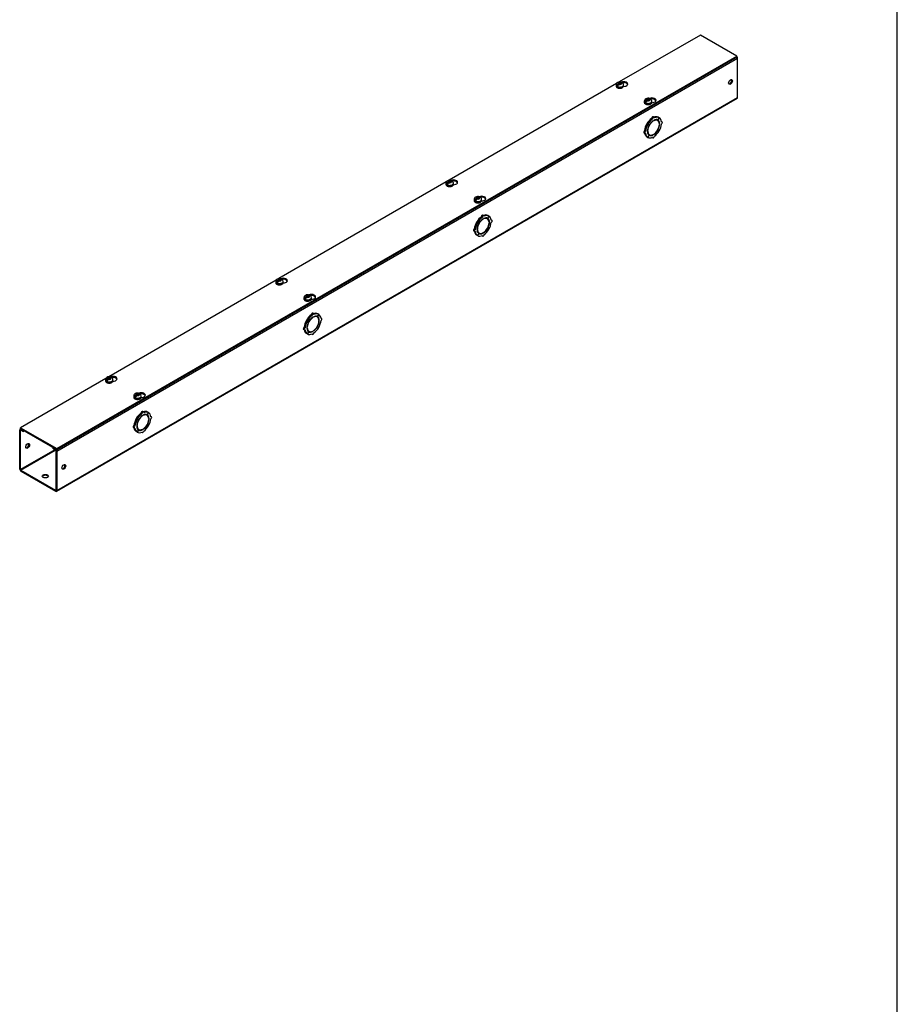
# Model space of a CAD drawing. Header units: inches. Extents: x 1 to 240, y -1 to 159.
# Tile 5 of 6: x 196 to 240, y 82 to 131. Entities that reach past the tile are written whole.
import ezdxf

# ---------------------------------------------------------------- set-up
doc = ezdxf.new("R2010")
doc.units = ezdxf.units.IN
doc.header["$MEASUREMENT"] = 0
for name, color, linetype in [('COM56357-1', 7, 'Continuous'), ('COM70721-4', 7, 'Continuous'), ('Default', 7, 'Continuous'), ('SCS19515', 7, 'Continuous')]:
    doc.layers.add(name, color=color, linetype=linetype)

# ---------------------------------------------------------------- blocks, each defined once
blk = doc.blocks.new('SE7')
at = {"layer": 'COM56357-1', "color": 7, "linetype": 'Continuous'}
for p, q in [((229.752, 130.69), (225.703, 128.353)), ((231.556, 129.648), (229.752, 130.69)), ((197.659, 110.078), (231.556, 129.648)), ((197.659, 110.031), (231.556, 129.602)), ((231.556, 129.602), (231.556, 129.648)), ((225.559, 128.27), (217.218, 123.454)), ((217.074, 123.371), (208.733, 118.555)), ((208.589, 118.472), (200.248, 113.656)), ((200.103, 113.573), (195.855, 111.12)), ((195.855, 111.12), (197.659, 110.078)), ((195.855, 111.073), (195.855, 111.12)), ((195.855, 111.073), (197.659, 110.031)), ((197.659, 110.031), (197.659, 110.078))]:
    blk.add_line(p, q, dxfattribs=at)
for centre, start_param, end_param in [((225.922, 128.25), 1.524825, 5.347731), ((225.922, 128.203), 3.341468, 5.038531), ((227.329, 127.438), 1.524825, 5.347731), ((227.329, 127.391), 3.341468, 5.038531), ((217.437, 123.351), 1.524825, 5.347731), ((217.437, 123.304), 3.341468, 5.038531), ((218.843, 122.539), 1.524825, 5.347731), ((218.843, 122.492), 3.341468, 5.038531), ((208.952, 118.452), 1.524825, 5.347731), ((208.952, 118.405), 3.341468, 5.038531), ((210.358, 117.64), 1.524825, 5.347731), ((210.358, 117.593), 3.341468, 5.038531), ((200.466, 113.553), 1.524825, 5.347731), ((200.466, 113.506), 3.341468, 5.038531), ((201.873, 112.741), 1.524825, 5.347731), ((201.873, 112.694), 3.341468, 5.038531)]:
    blk.add_ellipse(centre, major_axis=(-0.203, 0), ratio=0.57735, start_param=start_param, end_param=end_param, dxfattribs=at)
at = {"layer": 'COM70721-4', "color": 7, "linetype": 'Continuous'}
for p, q in [((231.6, 129.532), (197.659, 109.936)), ((231.6, 127.584), (231.6, 129.532)), ((197.641, 107.949), (231.582, 127.545)), ((197.659, 107.988), (231.6, 127.584)), ((227.126, 126.239), (227.075, 126.269)), ((227.075, 126.269), (227.138, 126.233)), ((227.128, 126.244), (227.077, 126.273)), ((227.14, 126.236), (227.077, 126.273)), ((227.126, 126.239), (227.189, 126.204)), ((227.19, 126.207), (227.128, 126.244)), ((227.189, 126.204), (227.138, 126.233)), ((227.19, 126.207), (227.14, 126.236)), ((227.364, 126.51), (227.313, 126.539)), ((227.394, 126.407), (227.378, 126.417)), ((227.44, 126.59), (227.389, 126.619)), ((227.394, 126.407), (227.394, 126.428)), ((227.422, 126.444), (227.422, 126.424)), ((227.615, 126.436), (227.564, 126.466)), ((227.688, 126.567), (227.626, 126.459)), ((227.628, 126.457), (227.626, 126.459)), ((227.628, 126.457), (227.691, 126.566)), ((227.688, 126.567), (227.637, 126.596)), ((227.691, 126.566), (227.688, 126.567)), ((227.717, 126.274), (227.698, 126.285)), ((227.7, 126.264), (227.717, 126.274)), ((227.717, 126.241), (227.7, 126.231)), ((227.835, 126.361), (227.801, 126.381)), ((226.931, 125.826), (226.982, 125.797)), ((227.013, 125.902), (226.962, 125.931)), ((227.099, 125.917), (227.117, 125.927)), ((227.117, 125.895), (227.099, 125.884)), ((227.117, 125.927), (227.1, 125.937)), ((227.189, 125.701), (227.126, 125.593)), ((227.128, 125.591), (227.19, 125.7)), ((227.151, 125.751), (227.202, 125.722)), ((227.19, 125.7), (227.189, 125.701)), ((227.394, 125.714), (227.375, 125.725)), ((227.394, 125.714), (227.394, 125.735)), ((227.422, 125.751), (227.422, 125.73)), ((227.626, 125.951), (227.614, 125.958)), ((227.628, 125.954), (227.615, 125.962)), ((227.626, 125.951), (227.688, 125.915)), ((227.691, 125.919), (227.628, 125.954)), ((227.126, 125.593), (227.075, 125.622)), ((227.128, 125.591), (227.126, 125.593)), ((227.343, 125.588), (227.377, 125.569)), ((218.641, 121.34), (218.59, 121.37)), ((218.59, 121.37), (218.652, 121.334)), ((218.643, 121.345), (218.592, 121.374)), ((218.654, 121.337), (218.592, 121.374)), ((218.641, 121.34), (218.703, 121.305)), ((218.705, 121.308), (218.643, 121.345)), ((218.703, 121.305), (218.652, 121.334)), ((218.705, 121.308), (218.654, 121.337)), ((218.879, 121.611), (218.828, 121.64)), ((218.909, 121.508), (218.892, 121.518)), ((218.954, 121.691), (218.903, 121.72)), ((218.909, 121.508), (218.909, 121.529)), ((218.937, 121.545), (218.937, 121.525)), ((219.129, 121.537), (219.078, 121.567)), ((219.203, 121.668), (219.141, 121.56)), ((219.143, 121.558), (219.141, 121.56)), ((219.143, 121.558), (219.205, 121.667)), ((219.203, 121.668), (219.152, 121.697)), ((219.205, 121.667), (219.203, 121.668)), ((219.232, 121.375), (219.213, 121.386)), ((219.214, 121.365), (219.232, 121.375)), ((219.232, 121.342), (219.214, 121.332)), ((219.35, 121.462), (219.315, 121.482)), ((218.446, 120.927), (218.496, 120.898)), ((218.528, 121.003), (218.477, 121.032)), ((218.614, 121.018), (218.632, 121.028)), ((218.632, 120.996), (218.614, 120.985)), ((218.632, 121.028), (218.615, 121.038)), ((218.703, 120.802), (218.641, 120.694)), ((218.643, 120.692), (218.705, 120.801)), ((218.666, 120.852), (218.717, 120.823)), ((218.705, 120.801), (218.703, 120.802)), ((218.909, 120.815), (218.89, 120.826)), ((218.909, 120.815), (218.909, 120.836)), ((218.937, 120.852), (218.937, 120.831)), ((219.141, 121.052), (219.128, 121.059)), ((219.143, 121.055), (219.13, 121.063)), ((219.141, 121.052), (219.203, 121.016)), ((219.205, 121.02), (219.143, 121.055)), ((218.641, 120.694), (218.59, 120.723)), ((218.643, 120.692), (218.641, 120.694)), ((218.858, 120.689), (218.892, 120.67)), ((210.469, 116.792), (210.418, 116.821)), ((210.155, 116.441), (210.104, 116.471)), ((210.104, 116.471), (210.167, 116.435)), ((210.158, 116.446), (210.107, 116.475)), ((210.169, 116.438), (210.107, 116.475)), ((210.155, 116.441), (210.218, 116.406)), ((210.22, 116.409), (210.158, 116.446)), ((210.218, 116.406), (210.167, 116.435)), ((210.22, 116.409), (210.169, 116.438)), ((210.394, 116.712), (210.343, 116.741)), ((210.424, 116.609), (210.407, 116.619)), ((210.424, 116.609), (210.424, 116.63)), ((210.452, 116.646), (210.452, 116.626)), ((210.644, 116.638), (210.593, 116.668)), ((210.718, 116.769), (210.656, 116.661)), ((210.657, 116.659), (210.656, 116.661)), ((210.657, 116.659), (210.72, 116.768)), ((210.718, 116.769), (210.667, 116.798)), ((210.72, 116.768), (210.718, 116.769)), ((210.747, 116.476), (210.727, 116.487)), ((210.729, 116.466), (210.747, 116.476)), ((210.747, 116.443), (210.729, 116.433)), ((210.864, 116.564), (210.83, 116.583)), ((209.96, 116.028), (210.011, 115.999)), ((210.042, 116.104), (209.992, 116.133)), ((210.129, 116.119), (210.146, 116.129)), ((210.146, 116.097), (210.129, 116.086)), ((210.146, 116.129), (210.13, 116.139)), ((210.218, 115.903), (210.155, 115.795)), ((210.158, 115.793), (210.22, 115.902)), ((210.181, 115.953), (210.231, 115.924)), ((210.22, 115.902), (210.218, 115.903)), ((210.424, 115.916), (210.404, 115.927)), ((210.424, 115.916), (210.424, 115.937)), ((210.452, 115.953), (210.452, 115.932)), ((210.656, 116.153), (210.643, 116.16)), ((210.657, 116.157), (210.645, 116.164)), ((210.656, 116.153), (210.718, 116.117)), ((210.72, 116.121), (210.657, 116.157)), ((210.155, 115.795), (210.104, 115.824)), ((210.158, 115.793), (210.155, 115.795)), ((210.372, 115.79), (210.406, 115.771)), ((201.984, 111.893), (201.933, 111.922)), ((201.67, 111.542), (201.619, 111.572)), ((201.619, 111.572), (201.682, 111.536)), ((201.672, 111.547), (201.622, 111.576)), ((201.684, 111.54), (201.622, 111.576)), ((201.67, 111.542), (201.733, 111.507)), ((201.735, 111.51), (201.672, 111.547)), ((201.733, 111.507), (201.682, 111.536)), ((201.735, 111.51), (201.684, 111.54)), ((201.908, 111.813), (201.857, 111.842)), ((201.938, 111.71), (201.922, 111.72)), ((201.938, 111.71), (201.938, 111.731)), ((201.967, 111.747), (201.967, 111.727)), ((202.159, 111.739), (202.108, 111.769)), ((202.232, 111.87), (202.17, 111.762)), ((202.172, 111.761), (202.17, 111.762)), ((202.172, 111.761), (202.235, 111.869)), ((202.232, 111.87), (202.182, 111.899)), ((202.235, 111.869), (202.232, 111.87)), ((202.261, 111.577), (202.242, 111.588)), ((202.244, 111.567), (202.261, 111.577)), ((202.261, 111.544), (202.244, 111.534)), ((202.379, 111.665), (202.345, 111.684)), ((195.811, 109.056), (195.811, 111.003)), ((195.868, 111.065), (195.828, 111.042)), ((195.851, 110.98), (195.871, 110.991)), ((195.851, 109.032), (195.851, 110.98)), ((195.893, 111.051), (195.871, 111.038)), ((195.871, 111.038), (195.987, 110.971)), ((195.871, 110.991), (195.987, 110.925)), ((195.987, 110.971), (196.009, 110.984)), ((195.987, 110.925), (195.987, 110.971)), ((195.987, 110.925), (196.05, 110.961)), ((201.475, 111.129), (201.526, 111.1)), ((201.557, 111.205), (201.506, 111.234)), ((201.643, 111.22), (201.661, 111.23)), ((201.661, 111.198), (201.643, 111.187)), ((201.661, 111.23), (201.645, 111.24)), ((201.733, 111.004), (201.67, 110.896)), ((201.672, 110.894), (201.735, 111.003)), ((201.695, 111.054), (201.746, 111.025)), ((201.735, 111.003), (201.733, 111.004)), ((201.938, 111.017), (201.919, 111.028)), ((201.938, 111.017), (201.938, 111.038)), ((201.967, 111.054), (201.967, 111.033)), ((202.17, 111.254), (202.158, 111.261)), ((202.172, 111.258), (202.16, 111.265)), ((202.17, 111.254), (202.232, 111.218)), ((202.235, 111.222), (202.172, 111.258)), ((201.67, 110.896), (201.619, 110.925)), ((201.672, 110.894), (201.67, 110.896)), ((201.887, 110.891), (201.921, 110.872)), ((197.558, 110.018), (195.851, 109.032)), ((195.871, 108.997), (197.599, 109.994)), ((197.504, 110.121), (197.482, 110.108)), ((197.482, 110.108), (197.598, 110.041)), ((197.482, 110.061), (197.482, 110.108)), ((197.482, 110.061), (197.598, 109.995)), ((197.598, 110.041), (197.62, 110.054)), ((197.619, 109.959), (197.619, 108.012)), ((197.659, 109.936), (197.659, 107.988)), ((195.871, 108.997), (197.598, 108)), ((195.871, 108.95), (197.598, 107.953)), ((197.619, 108.012), (197.598, 108))]:
    blk.add_line(p, q, dxfattribs=at)
for centre, major_axis, start_param, end_param in [((231.539, 129.567), (0.043, -0.0745), 0.785398, 2.079418), ((231.206, 128.377), (-0.066, -0.115), 0.307887, 2.833706), ((231.539, 127.619), (-0.043, 0.0745), 3.141593, 3.926991), ((227.357, 126.109), (-0.281, -0.487), 4.716752, 5.386446), ((227.408, 126.079), (-0.281, -0.487), 4.716752, 5.386446), ((227.357, 126.109), (0.281, 0.487), 0.896739, 1.566433), ((227.408, 126.079), (-0.219, -0.379), 4.716752, 5.452057), ((227.408, 126.079), (-0.206, -0.357), 3.975495, 5.449283), ((227.408, 126.079), (0.281, 0.487), 0.896739, 1.566433), ((227.357, 126.109), (-0.206, -0.357), 4.707761, 4.717017), ((227.408, 126.079), (0.219, 0.379), 0.831128, 1.566433), ((227.357, 126.565), (-0.0313, -0.0541), 3.141593, 5.497787), ((227.408, 126.536), (-0.0312, -0.0541), 2.356194, 5.497787), ((227.408, 126.079), (-0.206, -0.357), 2.404698, 3.878487), ((227.408, 126.079), (0.219, 0.379), 0.004363, 0.739668), ((227.408, 126.079), (0.206, 0.357), 3.975495, 5.449283), ((227.357, 126.109), (0.281, 0.487), 0.004363, 0.620067), ((227.408, 126.079), (0.281, 0.487), 0.004363, 0.674057), ((227.357, 126.109), (-0.206, -0.357), 3.141593, 3.271499), ((227.357, 126.109), (0.219, 0.379), 5.920402, 6.166551), ((227.408, 126.079), (0.219, 0.379), 5.543517, 6.278822), ((227.408, 126.079), (0.219, 0.379), 4.716752, 5.452057), ((227.408, 126.079), (0.281, 0.487), 5.609128, 6.278822), ((227.408, 126.079), (0.281, 0.487), 4.716752, 5.386446), ((227.804, 126.307), (-0.0312, -0.0541), 0.785398, 3.926991), ((226.962, 125.88), (0.0313, 0.0541), 0.785398, 3.141593), ((227.357, 126.109), (-0.281, -0.487), 5.663118, 6.278822), ((227.013, 125.851), (0.0313, 0.0541), 0.785398, 3.926991), ((227.408, 126.079), (-0.281, -0.487), 5.609128, 6.278822), ((227.408, 126.079), (-0.219, -0.379), 5.543517, 6.278822), ((227.408, 126.079), (0.206, 0.357), 2.404698, 3.878487), ((227.357, 126.109), (0.206, 0.357), 3.011687, 3.141593), ((227.357, 126.109), (-0.219, -0.379), 0.116634, 0.362783), ((227.408, 126.079), (-0.219, -0.379), 0.004363, 0.739668), ((227.408, 126.079), (-0.219, -0.379), 0.831128, 1.566433), ((227.408, 126.079), (-0.281, -0.487), 0.896739, 1.566433), ((227.408, 126.079), (-0.281, -0.487), 0.004363, 0.674057), ((227.408, 125.623), (0.0313, 0.0541), 2.356194, 5.497787), ((218.872, 121.666), (-0.0313, -0.0541), 3.141593, 5.497787), ((218.872, 121.21), (0.281, 0.487), 0.004363, 0.620067), ((218.872, 121.21), (-0.281, -0.487), 4.716752, 5.386446), ((218.923, 121.18), (-0.281, -0.487), 4.716752, 5.386446), ((218.872, 121.21), (0.281, 0.487), 0.896739, 1.566433), ((218.923, 121.18), (-0.219, -0.379), 4.716752, 5.452057), ((218.923, 121.18), (-0.206, -0.357), 3.975495, 5.449283), ((218.923, 121.18), (0.281, 0.487), 0.896739, 1.566433), ((218.872, 121.21), (-0.206, -0.357), 4.707761, 4.717017), ((218.923, 121.18), (0.219, 0.379), 0.831128, 1.566433), ((218.923, 121.637), (-0.0312, -0.0541), 2.356194, 5.497787), ((218.923, 121.18), (-0.206, -0.357), 2.404698, 3.878487), ((218.923, 121.18), (0.219, 0.379), 0.004363, 0.739668), ((218.923, 121.18), (0.206, 0.357), 3.975495, 5.449283), ((218.923, 121.18), (0.281, 0.487), 0.004363, 0.674057), ((218.872, 121.21), (-0.206, -0.357), 3.141593, 3.271499), ((218.872, 121.21), (0.219, 0.379), 5.920402, 6.166551), ((218.923, 121.18), (0.219, 0.379), 5.543517, 6.278822), ((218.923, 121.18), (0.219, 0.379), 4.716752, 5.452057), ((218.923, 121.18), (0.281, 0.487), 5.609128, 6.278822), ((218.923, 121.18), (0.281, 0.487), 4.716752, 5.386446), ((219.318, 121.408), (-0.0312, -0.0541), 0.785398, 3.926991), ((218.477, 120.981), (0.0313, 0.0541), 0.785398, 3.141593), ((218.872, 121.21), (-0.281, -0.487), 5.663118, 6.278822), ((218.528, 120.952), (0.0313, 0.0541), 0.785398, 3.926991), ((218.923, 121.18), (-0.281, -0.487), 5.609128, 6.278822), ((218.923, 121.18), (-0.219, -0.379), 5.543517, 6.278822), ((218.923, 121.18), (0.206, 0.357), 2.404698, 3.878487), ((218.872, 121.21), (0.206, 0.357), 3.011687, 3.141593), ((218.872, 121.21), (-0.219, -0.379), 0.116634, 0.362783), ((218.923, 121.18), (-0.219, -0.379), 0.004363, 0.739668), ((218.923, 120.724), (0.0313, 0.0541), 2.356194, 5.497787), ((218.923, 121.18), (-0.219, -0.379), 0.831128, 1.566433), ((218.923, 121.18), (-0.281, -0.487), 0.896739, 1.566433), ((218.923, 121.18), (-0.281, -0.487), 0.004363, 0.674057), ((210.387, 116.767), (-0.0313, -0.0541), 3.141593, 5.497787), ((210.387, 116.311), (0.281, 0.487), 0.004363, 0.620067), ((210.387, 116.311), (-0.281, -0.487), 4.716752, 5.386446), ((210.438, 116.281), (-0.281, -0.487), 4.716752, 5.386446), ((210.387, 116.311), (0.281, 0.487), 0.896739, 1.566433), ((210.438, 116.281), (-0.219, -0.379), 4.716752, 5.452057), ((210.438, 116.281), (-0.206, -0.357), 3.975495, 5.449283), ((210.438, 116.281), (0.281, 0.487), 0.896739, 1.566433), ((210.387, 116.311), (-0.206, -0.357), 4.707761, 4.717017), ((210.438, 116.281), (0.219, 0.379), 0.831128, 1.566433), ((210.438, 116.738), (-0.0313, -0.0541), 2.356194, 5.497787), ((210.438, 116.281), (-0.206, -0.357), 2.404698, 3.878487), ((210.438, 116.281), (0.219, 0.379), 0.004363, 0.739668), ((210.438, 116.281), (0.206, 0.357), 3.975495, 5.449283), ((210.438, 116.281), (0.281, 0.487), 0.004363, 0.674057), ((210.387, 116.311), (-0.206, -0.357), 3.141593, 3.271499), ((210.387, 116.311), (0.219, 0.379), 5.920402, 6.166551), ((210.438, 116.281), (0.219, 0.379), 5.543517, 6.278822), ((210.438, 116.281), (0.219, 0.379), 4.716752, 5.452057), ((210.438, 116.281), (0.281, 0.487), 5.609128, 6.278822), ((210.438, 116.281), (0.281, 0.487), 4.716752, 5.386446), ((210.833, 116.509), (-0.0312, -0.0541), 0.785398, 3.926991), ((209.992, 116.082), (0.0313, 0.0541), 0.785398, 3.141593), ((210.387, 116.311), (-0.281, -0.487), 5.663118, 6.278822), ((210.042, 116.053), (0.0313, 0.0541), 0.785398, 3.926991), ((210.438, 116.281), (-0.281, -0.487), 5.609128, 6.278822), ((210.438, 116.281), (-0.219, -0.379), 5.543517, 6.278822), ((210.438, 116.281), (0.206, 0.357), 2.404698, 3.878487), ((210.387, 116.311), (0.206, 0.357), 3.011687, 3.141593), ((210.387, 116.311), (-0.219, -0.379), 0.116634, 0.362783), ((210.438, 116.281), (-0.219, -0.379), 0.004363, 0.739668), ((210.438, 115.825), (0.0313, 0.0541), 2.356194, 5.497787), ((210.438, 116.281), (-0.219, -0.379), 0.831128, 1.566433), ((210.438, 116.281), (-0.281, -0.487), 0.896739, 1.566433), ((210.438, 116.281), (-0.281, -0.487), 0.004363, 0.674057), ((201.902, 111.868), (-0.0313, -0.0541), 3.141593, 5.497787), ((201.902, 111.412), (0.281, 0.487), 0.004363, 0.620067), ((201.902, 111.412), (-0.281, -0.487), 4.716752, 5.386446), ((201.952, 111.382), (-0.281, -0.487), 4.716752, 5.386446), ((201.902, 111.412), (0.281, 0.487), 0.896739, 1.566433), ((201.952, 111.382), (-0.219, -0.379), 4.716752, 5.452057), ((201.952, 111.382), (-0.206, -0.357), 3.975495, 5.449283), ((201.952, 111.382), (0.281, 0.487), 0.896739, 1.566433), ((201.902, 111.412), (-0.206, -0.357), 4.707761, 4.717017), ((201.952, 111.382), (0.219, 0.379), 0.831128, 1.566433), ((201.952, 111.839), (-0.0312, -0.0541), 2.356194, 5.497787), ((201.952, 111.382), (-0.206, -0.357), 2.404698, 3.878487), ((201.952, 111.382), (0.219, 0.379), 0.004363, 0.739668), ((201.952, 111.382), (0.206, 0.357), 3.975495, 5.449283), ((201.952, 111.382), (0.281, 0.487), 0.004363, 0.674057), ((201.902, 111.412), (-0.206, -0.357), 3.141593, 3.271499), ((201.902, 111.412), (0.219, 0.379), 5.920402, 6.166551), ((201.952, 111.382), (0.219, 0.379), 5.543517, 6.278822), ((201.952, 111.382), (0.219, 0.379), 4.716752, 5.452057), ((201.952, 111.382), (0.281, 0.487), 5.609128, 6.278822), ((201.952, 111.382), (0.281, 0.487), 4.716752, 5.386446), ((202.348, 111.61), (-0.0312, -0.0541), 0.785398, 3.926991), ((195.871, 110.968), (0.043, -0.0745), 2.356194, 3.926991), ((195.871, 110.968), (0.0145, -0.0251), 2.356194, 3.926991), ((201.506, 111.183), (0.0313, 0.0541), 0.785398, 3.141593), ((201.902, 111.412), (-0.281, -0.487), 5.663118, 6.278822), ((201.557, 111.154), (0.0313, 0.0541), 0.785398, 3.926991), ((201.952, 111.382), (-0.281, -0.487), 5.609128, 6.278822), ((201.952, 111.382), (-0.219, -0.379), 5.543517, 6.278822), ((201.952, 111.382), (0.206, 0.357), 2.404698, 3.878487), ((201.902, 111.412), (0.206, 0.357), 3.011687, 3.141593), ((201.902, 111.412), (-0.219, -0.379), 0.116634, 0.362783), ((201.952, 111.382), (-0.219, -0.379), 0.004363, 0.739668), ((201.952, 110.926), (0.0313, 0.0541), 2.356194, 5.497787), ((201.952, 111.382), (-0.219, -0.379), 0.831128, 1.566433), ((201.952, 111.382), (-0.281, -0.487), 0.896739, 1.566433), ((201.952, 111.382), (-0.281, -0.487), 0.004363, 0.674057), ((196.164, 110.233), (0.067, 0.115), 3.44948, 5.975298), ((197.598, 109.971), (-0.043, 0.0745), 3.926991, 5.497787), ((197.598, 109.971), (-0.0145, 0.0251), 3.926991, 5.497787), ((195.871, 109.02), (-0.043, 0.0745), 0.785398, 2.356194), ((195.871, 109.02), (-0.0145, 0.0251), 0.785398, 2.356194), ((197.972, 109.189), (-0.066, -0.115), 0.307887, 2.833706), ((197.088, 108.656), (-0.156, 0), 3.402495, 6.022283), ((197.598, 108.024), (-0.0145, 0.0251), 2.356194, 3.926991), ((197.598, 108.024), (-0.043, 0.0745), 2.356194, 3.926991)]:
    blk.add_ellipse(centre, major_axis=major_axis, ratio=0.57735, start_param=start_param, end_param=end_param, dxfattribs=at)
for centre, major_axis in [((231.246, 128.354), (-0.066, -0.115)), ((196.204, 110.21), (0.067, 0.115)), ((198.012, 109.166), (-0.066, -0.115)), ((197.088, 108.702), (-0.156, 0))]:
    blk.add_ellipse(centre, major_axis=major_axis, ratio=0.57735, dxfattribs=at)
at = {"layer": 'SCS19515', "color": 7, "linetype": 'Continuous'}
for p, q in [((225.542, 128.208), (225.542, 128.159)), ((225.65, 128.199), (225.579, 128.157)), ((225.674, 128.274), (225.643, 128.256)), ((225.674, 128.314), (225.744, 128.314)), ((225.674, 128.274), (225.674, 128.314)), ((225.674, 128.274), (225.674, 128.223)), ((225.674, 128.253), (225.744, 128.253)), ((225.686, 128.231), (225.716, 128.249)), ((225.786, 128.249), (225.716, 128.249)), ((225.774, 128.332), (225.744, 128.314)), ((225.744, 128.253), (225.744, 128.314)), ((225.786, 128.277), (225.744, 128.253)), ((225.786, 128.289), (225.817, 128.307)), ((225.786, 128.289), (225.786, 128.249)), ((225.917, 128.159), (225.917, 128.208)), ((226.949, 127.396), (226.949, 127.347)), ((227.057, 127.387), (226.985, 127.345)), ((227.08, 127.462), (227.05, 127.444)), ((227.08, 127.502), (227.15, 127.502)), ((227.08, 127.462), (227.08, 127.502)), ((227.08, 127.462), (227.08, 127.411)), ((227.08, 127.44), (227.15, 127.44)), ((227.092, 127.419), (227.123, 127.437)), ((227.192, 127.437), (227.123, 127.437)), ((227.181, 127.52), (227.15, 127.502)), ((227.15, 127.44), (227.15, 127.502)), ((227.192, 127.465), (227.15, 127.44)), ((227.192, 127.477), (227.223, 127.495)), ((227.192, 127.477), (227.192, 127.437)), ((227.324, 127.347), (227.324, 127.396)), ((217.057, 123.309), (217.057, 123.26)), ((217.165, 123.3), (217.094, 123.258)), ((217.189, 123.375), (217.158, 123.357)), ((217.189, 123.415), (217.258, 123.415)), ((217.189, 123.375), (217.189, 123.415)), ((217.189, 123.375), (217.189, 123.324)), ((217.189, 123.354), (217.258, 123.354)), ((217.2, 123.332), (217.231, 123.35)), ((217.301, 123.35), (217.231, 123.35)), ((217.289, 123.433), (217.258, 123.415)), ((217.258, 123.354), (217.258, 123.415)), ((217.301, 123.378), (217.258, 123.354)), ((217.301, 123.39), (217.332, 123.408)), ((217.301, 123.39), (217.301, 123.35)), ((217.432, 123.26), (217.432, 123.309)), ((218.464, 122.497), (218.464, 122.448)), ((218.571, 122.488), (218.5, 122.446)), ((218.595, 122.563), (218.564, 122.545)), ((218.595, 122.603), (218.665, 122.603)), ((218.595, 122.563), (218.595, 122.603)), ((218.595, 122.563), (218.595, 122.512)), ((218.595, 122.542), (218.665, 122.542)), ((218.607, 122.52), (218.638, 122.538)), ((218.707, 122.538), (218.638, 122.538)), ((218.696, 122.621), (218.665, 122.603)), ((218.665, 122.542), (218.665, 122.603)), ((218.707, 122.566), (218.665, 122.542)), ((218.707, 122.578), (218.738, 122.596)), ((218.707, 122.578), (218.707, 122.538)), ((218.839, 122.448), (218.839, 122.497)), ((208.572, 118.41), (208.572, 118.361)), ((208.68, 118.401), (208.608, 118.359)), ((208.703, 118.476), (208.673, 118.458)), ((208.703, 118.516), (208.773, 118.516)), ((208.703, 118.476), (208.703, 118.516)), ((208.703, 118.476), (208.703, 118.425)), ((208.703, 118.455), (208.773, 118.455)), ((208.715, 118.433), (208.746, 118.451)), ((208.815, 118.451), (208.746, 118.451)), ((208.804, 118.534), (208.773, 118.516)), ((208.773, 118.455), (208.773, 118.516)), ((208.815, 118.479), (208.773, 118.455)), ((208.815, 118.491), (208.846, 118.509)), ((208.815, 118.491), (208.815, 118.451)), ((208.947, 118.361), (208.947, 118.41)), ((209.978, 117.598), (209.978, 117.549)), ((210.086, 117.589), (210.015, 117.547)), ((210.11, 117.664), (210.079, 117.646)), ((210.11, 117.704), (210.179, 117.704)), ((210.11, 117.664), (210.11, 117.704)), ((210.11, 117.664), (210.11, 117.613)), ((210.11, 117.643), (210.179, 117.643)), ((210.121, 117.621), (210.152, 117.639)), ((210.222, 117.639), (210.152, 117.639)), ((210.21, 117.722), (210.179, 117.704)), ((210.179, 117.643), (210.179, 117.704)), ((210.222, 117.667), (210.179, 117.643)), ((210.222, 117.679), (210.253, 117.697)), ((210.222, 117.679), (210.222, 117.639)), ((210.353, 117.549), (210.353, 117.598)), ((200.087, 113.511), (200.087, 113.462)), ((200.194, 113.502), (200.123, 113.46)), ((200.218, 113.577), (200.187, 113.559)), ((200.218, 113.617), (200.288, 113.617)), ((200.218, 113.577), (200.218, 113.617)), ((200.218, 113.577), (200.218, 113.526)), ((200.218, 113.556), (200.288, 113.556)), ((200.23, 113.534), (200.261, 113.552)), ((200.33, 113.552), (200.261, 113.552)), ((200.319, 113.635), (200.288, 113.617)), ((200.288, 113.556), (200.288, 113.617)), ((200.33, 113.58), (200.288, 113.556)), ((200.33, 113.592), (200.361, 113.61)), ((200.33, 113.592), (200.33, 113.552)), ((200.462, 113.462), (200.462, 113.511)), ((201.493, 112.699), (201.493, 112.65)), ((201.601, 112.69), (201.529, 112.648)), ((201.625, 112.765), (201.594, 112.747)), ((201.625, 112.805), (201.694, 112.805)), ((201.625, 112.765), (201.625, 112.805)), ((201.625, 112.765), (201.625, 112.714)), ((201.625, 112.744), (201.694, 112.744)), ((201.636, 112.722), (201.667, 112.74)), ((201.737, 112.74), (201.667, 112.74)), ((201.725, 112.823), (201.694, 112.805)), ((201.694, 112.744), (201.694, 112.805)), ((201.737, 112.768), (201.694, 112.744)), ((201.737, 112.78), (201.767, 112.798)), ((201.737, 112.78), (201.737, 112.74)), ((201.868, 112.65), (201.868, 112.699))]:
    blk.add_line(p, q, dxfattribs=at)
for centre, radius, start, end in [((225.679, 128.205), 0.136, 117.4666, 178.6082), ((225.721, 128.135), 0.144, 122.6431, 170.9725), ((225.731, 128.111), 0.243, 69.2476, 118.0808), ((225.763, 128.11), 0.144, 122.6435, 170.9722), ((225.813, 128.165), 0.104, 295.0406, 356.3742), ((225.787, 128.207), 0.13, 0.514, 51.6165), ((227.085, 127.393), 0.136, 117.4666, 178.6082), ((227.127, 127.323), 0.144, 122.6431, 170.9725), ((227.137, 127.299), 0.243, 69.2476, 118.0808), ((227.169, 127.298), 0.144, 122.6435, 170.9722), ((227.22, 127.353), 0.104, 295.0406, 356.3742), ((227.193, 127.395), 0.13, 0.514, 51.6165), ((217.194, 123.306), 0.136, 117.4666, 178.6082), ((217.235, 123.236), 0.144, 122.6431, 170.9725), ((217.245, 123.212), 0.243, 69.2476, 118.0808), ((217.278, 123.211), 0.144, 122.6435, 170.9722), ((217.328, 123.266), 0.104, 295.0406, 356.3742), ((217.302, 123.308), 0.13, 0.514, 51.6165), ((218.6, 122.494), 0.136, 117.4666, 178.6082), ((218.642, 122.424), 0.144, 122.6431, 170.9725), ((218.652, 122.4), 0.243, 69.2476, 118.0808), ((218.684, 122.399), 0.144, 122.6435, 170.9722), ((218.734, 122.454), 0.104, 295.0406, 356.3742), ((218.708, 122.496), 0.13, 0.514, 51.6165), ((208.708, 118.407), 0.136, 117.4666, 178.6082), ((208.75, 118.337), 0.144, 122.6431, 170.9725), ((208.76, 118.313), 0.243, 69.2476, 118.0808), ((208.793, 118.312), 0.144, 122.6435, 170.9722), ((208.843, 118.367), 0.104, 295.0406, 356.3742), ((208.816, 118.409), 0.13, 0.514, 51.6165), ((210.115, 117.595), 0.136, 117.4666, 178.6082), ((210.157, 117.525), 0.144, 122.6431, 170.9725), ((210.166, 117.501), 0.243, 69.2476, 118.0808), ((210.199, 117.5), 0.144, 122.6435, 170.9722), ((210.249, 117.555), 0.104, 295.0406, 356.3742), ((210.223, 117.597), 0.13, 0.514, 51.6165), ((200.223, 113.508), 0.136, 117.4666, 178.6082), ((200.265, 113.438), 0.144, 122.6431, 170.9725), ((200.275, 113.414), 0.243, 69.2476, 118.0808), ((200.307, 113.413), 0.144, 122.6435, 170.9722), ((200.357, 113.468), 0.104, 295.0406, 356.3742), ((200.331, 113.51), 0.13, 0.514, 51.6165), ((201.63, 112.696), 0.136, 117.4666, 178.6082), ((201.671, 112.626), 0.144, 122.6431, 170.9725), ((201.681, 112.602), 0.243, 69.2476, 118.0808), ((201.714, 112.601), 0.144, 122.6435, 170.9722), ((201.764, 112.656), 0.104, 295.0406, 356.3742), ((201.737, 112.698), 0.13, 0.514, 51.6165)]:
    blk.add_arc(centre, radius, start, end, dxfattribs=at)
for centre, major_axis, start_param, end_param in [((225.73, 128.208), (-0.187, 0), 0.000034, 3.141695), ((225.73, 128.159), (0.188, 0), 3.141593, 6.283185), ((225.73, 128.22), (-0.186, 0), 0.623612, 0.947184), ((225.73, 128.281), (0.0975, 0), 1.098165, 3.614224), ((225.73, 128.281), (-0.0975, 0), 1.098165, 3.614224), ((227.136, 127.396), (-0.188, 0), 0.000034, 3.141695), ((227.136, 127.347), (0.188, 0), 3.141593, 6.283185), ((227.136, 127.408), (-0.186, 0), 0.623612, 0.947184), ((227.136, 127.469), (0.0975, 0), 1.098165, 3.614224), ((227.136, 127.469), (-0.0975, 0), 1.098165, 3.614224), ((217.245, 123.309), (-0.187, 0), 0.000034, 3.141695), ((217.245, 123.26), (0.187, 0), 3.141593, 6.283185), ((217.245, 123.321), (-0.186, 0), 0.623612, 0.947184), ((217.245, 123.382), (0.0975, 0), 1.098165, 3.614224), ((217.245, 123.382), (-0.0975, 0), 1.098165, 3.614224), ((218.651, 122.497), (-0.187, 0), 0.000034, 3.141695), ((218.651, 122.448), (0.187, 0), 3.141593, 6.283185), ((218.651, 122.509), (-0.186, 0), 0.623612, 0.947184), ((218.651, 122.57), (0.0975, 0), 1.098165, 3.614224), ((218.651, 122.57), (-0.0975, 0), 1.098165, 3.614224), ((208.759, 118.41), (-0.187, 0), 0.000034, 3.141695), ((208.759, 118.361), (0.187, 0), 3.141593, 6.283185), ((208.759, 118.422), (-0.186, 0), 0.623612, 0.947184), ((208.759, 118.483), (0.0975, 0), 1.098165, 3.614224), ((208.759, 118.483), (-0.0975, 0), 1.098165, 3.614224), ((210.166, 117.598), (-0.187, 0), 0.000034, 3.141695), ((210.166, 117.549), (0.187, 0), 3.141593, 6.283185), ((210.166, 117.61), (-0.186, 0), 0.623612, 0.947184), ((210.166, 117.671), (0.0975, 0), 1.098165, 3.614224), ((210.166, 117.671), (-0.0975, 0), 1.098165, 3.614224), ((200.274, 113.511), (-0.188, 0), 0.000034, 3.141695), ((200.274, 113.462), (0.187, 0), 3.141593, 6.283185), ((200.274, 113.523), (-0.186, 0), 0.623612, 0.947184), ((200.274, 113.584), (0.0975, 0), 1.098165, 3.614224), ((200.274, 113.584), (-0.0975, 0), 1.098165, 3.614224), ((201.681, 112.699), (-0.187, 0), 0.000034, 3.141695), ((201.681, 112.65), (0.188, 0), 3.141593, 6.283185), ((201.681, 112.711), (-0.186, 0), 0.623612, 0.947184), ((201.681, 112.772), (0.0975, 0), 1.098165, 3.614224), ((201.681, 112.772), (-0.0975, 0), 1.098165, 3.614224)]:
    blk.add_ellipse(centre, major_axis=major_axis, ratio=0.57735, start_param=start_param, end_param=end_param, dxfattribs=at)
for points, knots in [([(225.543, 128.159), (225.543, 128.154), (225.543, 128.146), (225.547, 128.131), (225.553, 128.117), (225.563, 128.104), (225.574, 128.091), (225.588, 128.08), (225.604, 128.069), (225.623, 128.06), (225.643, 128.053), (225.664, 128.047), (225.686, 128.043), (225.709, 128.041), (225.732, 128.04), (225.755, 128.041), (225.778, 128.044), (225.8, 128.048), (225.821, 128.054), (225.84, 128.062), (225.851, 128.068), (225.857, 128.071)], [0, 0, 0, 0, 0.044411, 0.093149, 0.14226, 0.192446, 0.244069, 0.297063, 0.351021, 0.405447, 0.459922, 0.514271, 0.568467, 0.62254, 0.676546, 0.730553, 0.784618, 0.838806, 0.893192, 0.947841, 1, 1, 1, 1]), ([(225.837, 128.315), (225.837, 128.316), (225.836, 128.317), (225.835, 128.322), (225.833, 128.325), (225.829, 128.33), (225.827, 128.332), (225.822, 128.336), (225.819, 128.338), (225.813, 128.34), (225.81, 128.34), (225.804, 128.341), (225.8, 128.341), (225.793, 128.339), (225.789, 128.338), (225.782, 128.336), (225.778, 128.334), (225.774, 128.332)], [0.0861551, 0.0861551, 0.0861551, 0.0861551, 0.125, 0.125, 0.25, 0.25, 0.375, 0.375, 0.5, 0.5, 0.625, 0.625, 0.75, 0.75, 0.875, 0.875, 1, 1, 1, 1]), ([(225.817, 128.307), (225.821, 128.309), (225.824, 128.311), (225.832, 128.314), (225.835, 128.315), (225.843, 128.316), (225.846, 128.316), (225.853, 128.316), (225.856, 128.315), (225.862, 128.313), (225.864, 128.312), (225.867, 128.31), (225.867, 128.309), (225.868, 128.309)], [0, 0, 0, 0, 0.125, 0.125, 0.25, 0.25, 0.375, 0.375, 0.5, 0.5, 0.625, 0.625, 0.6402964, 0.6402964, 0.6402964, 0.6402964]), ([(226.949, 127.347), (226.949, 127.342), (226.95, 127.334), (226.953, 127.319), (226.96, 127.305), (226.969, 127.292), (226.981, 127.279), (226.995, 127.268), (227.011, 127.257), (227.029, 127.248), (227.049, 127.241), (227.07, 127.235), (227.092, 127.231), (227.115, 127.229), (227.138, 127.228), (227.161, 127.229), (227.184, 127.232), (227.206, 127.236), (227.227, 127.242), (227.247, 127.25), (227.258, 127.256), (227.264, 127.259)], [0, 0, 0, 0, 0.044411, 0.093149, 0.14226, 0.192446, 0.244069, 0.297063, 0.351021, 0.405447, 0.459922, 0.514271, 0.568467, 0.62254, 0.676546, 0.730553, 0.784618, 0.838806, 0.893192, 0.947841, 1, 1, 1, 1]), ([(227.243, 127.503), (227.243, 127.504), (227.243, 127.505), (227.241, 127.51), (227.239, 127.513), (227.236, 127.518), (227.233, 127.52), (227.228, 127.524), (227.226, 127.526), (227.22, 127.528), (227.217, 127.528), (227.21, 127.529), (227.207, 127.529), (227.199, 127.527), (227.196, 127.526), (227.188, 127.524), (227.185, 127.522), (227.181, 127.52)], [0.0861551, 0.0861551, 0.0861551, 0.0861551, 0.125, 0.125, 0.25, 0.25, 0.375, 0.375, 0.5, 0.5, 0.625, 0.625, 0.75, 0.75, 0.875, 0.875, 1, 1, 1, 1]), ([(227.223, 127.495), (227.227, 127.497), (227.231, 127.499), (227.238, 127.502), (227.242, 127.503), (227.249, 127.504), (227.253, 127.504), (227.259, 127.504), (227.262, 127.503), (227.268, 127.501), (227.271, 127.5), (227.274, 127.498), (227.274, 127.497), (227.274, 127.497)], [0, 0, 0, 0, 0.125, 0.125, 0.25, 0.25, 0.375, 0.375, 0.5, 0.5, 0.625, 0.625, 0.6402964, 0.6402964, 0.6402964, 0.6402964]), ([(217.057, 123.26), (217.057, 123.255), (217.058, 123.247), (217.062, 123.232), (217.068, 123.218), (217.077, 123.205), (217.089, 123.192), (217.103, 123.181), (217.119, 123.17), (217.137, 123.161), (217.157, 123.154), (217.179, 123.148), (217.201, 123.144), (217.224, 123.142), (217.247, 123.141), (217.27, 123.142), (217.292, 123.145), (217.314, 123.149), (217.335, 123.155), (217.355, 123.163), (217.366, 123.169), (217.372, 123.172)], [0, 0, 0, 0, 0.044411, 0.093149, 0.14226, 0.192446, 0.244069, 0.297063, 0.351021, 0.405447, 0.459922, 0.514271, 0.568467, 0.62254, 0.676546, 0.730553, 0.784618, 0.838806, 0.893192, 0.947841, 1, 1, 1, 1]), ([(217.352, 123.416), (217.351, 123.417), (217.351, 123.418), (217.349, 123.423), (217.348, 123.426), (217.344, 123.431), (217.342, 123.433), (217.337, 123.437), (217.334, 123.439), (217.328, 123.441), (217.325, 123.442), (217.318, 123.442), (217.315, 123.442), (217.308, 123.44), (217.304, 123.439), (217.297, 123.437), (217.293, 123.435), (217.289, 123.433)], [0.0861551, 0.0861551, 0.0861551, 0.0861551, 0.125, 0.125, 0.25, 0.25, 0.375, 0.375, 0.5, 0.5, 0.625, 0.625, 0.75, 0.75, 0.875, 0.875, 1, 1, 1, 1]), ([(217.332, 123.408), (217.335, 123.41), (217.339, 123.412), (217.347, 123.415), (217.35, 123.416), (217.357, 123.417), (217.361, 123.417), (217.367, 123.417), (217.371, 123.416), (217.376, 123.414), (217.379, 123.413), (217.382, 123.411), (217.382, 123.41), (217.382, 123.41)], [0, 0, 0, 0, 0.125, 0.125, 0.25, 0.25, 0.375, 0.375, 0.5, 0.5, 0.625, 0.625, 0.6402964, 0.6402964, 0.6402964, 0.6402964]), ([(218.464, 122.448), (218.464, 122.443), (218.464, 122.435), (218.468, 122.42), (218.475, 122.406), (218.484, 122.393), (218.495, 122.38), (218.509, 122.369), (218.526, 122.358), (218.544, 122.349), (218.564, 122.342), (218.585, 122.336), (218.607, 122.332), (218.63, 122.33), (218.653, 122.329), (218.676, 122.33), (218.699, 122.333), (218.721, 122.337), (218.742, 122.343), (218.762, 122.351), (218.772, 122.357), (218.779, 122.36)], [0, 0, 0, 0, 0.044411, 0.093149, 0.14226, 0.192446, 0.244069, 0.297063, 0.351021, 0.405447, 0.459922, 0.514271, 0.568467, 0.62254, 0.676546, 0.730553, 0.784618, 0.838806, 0.893192, 0.947841, 1, 1, 1, 1]), ([(218.758, 122.604), (218.758, 122.605), (218.757, 122.606), (218.756, 122.611), (218.754, 122.614), (218.75, 122.619), (218.748, 122.621), (218.743, 122.625), (218.74, 122.627), (218.735, 122.629), (218.731, 122.63), (218.725, 122.63), (218.721, 122.63), (218.714, 122.628), (218.71, 122.627), (218.703, 122.625), (218.699, 122.623), (218.696, 122.621)], [0.0861551, 0.0861551, 0.0861551, 0.0861551, 0.125, 0.125, 0.25, 0.25, 0.375, 0.375, 0.5, 0.5, 0.625, 0.625, 0.75, 0.75, 0.875, 0.875, 1, 1, 1, 1]), ([(218.738, 122.596), (218.742, 122.598), (218.746, 122.6), (218.753, 122.603), (218.757, 122.604), (218.764, 122.605), (218.767, 122.605), (218.774, 122.605), (218.777, 122.604), (218.783, 122.602), (218.786, 122.601), (218.788, 122.599), (218.789, 122.598), (218.789, 122.598)], [0, 0, 0, 0, 0.125, 0.125, 0.25, 0.25, 0.375, 0.375, 0.5, 0.5, 0.625, 0.625, 0.6402964, 0.6402964, 0.6402964, 0.6402964]), ([(208.572, 118.361), (208.572, 118.356), (208.573, 118.348), (208.576, 118.333), (208.583, 118.319), (208.592, 118.306), (208.604, 118.293), (208.618, 118.282), (208.634, 118.271), (208.652, 118.263), (208.672, 118.255), (208.693, 118.249), (208.715, 118.245), (208.738, 118.243), (208.761, 118.242), (208.784, 118.243), (208.807, 118.246), (208.829, 118.25), (208.85, 118.256), (208.87, 118.264), (208.881, 118.27), (208.887, 118.273)], [0, 0, 0, 0, 0.044411, 0.093149, 0.14226, 0.192446, 0.244069, 0.297063, 0.351021, 0.405447, 0.459922, 0.514271, 0.568467, 0.62254, 0.676546, 0.730553, 0.784618, 0.838806, 0.893192, 0.947841, 1, 1, 1, 1]), ([(208.866, 118.517), (208.866, 118.518), (208.866, 118.519), (208.864, 118.524), (208.862, 118.527), (208.859, 118.532), (208.856, 118.534), (208.851, 118.538), (208.849, 118.54), (208.843, 118.542), (208.84, 118.543), (208.833, 118.543), (208.83, 118.543), (208.822, 118.542), (208.819, 118.54), (208.811, 118.538), (208.808, 118.536), (208.804, 118.534)], [0.0861551, 0.0861551, 0.0861551, 0.0861551, 0.125, 0.125, 0.25, 0.25, 0.375, 0.375, 0.5, 0.5, 0.625, 0.625, 0.75, 0.75, 0.875, 0.875, 1, 1, 1, 1]), ([(208.846, 118.509), (208.85, 118.511), (208.854, 118.513), (208.861, 118.516), (208.865, 118.517), (208.872, 118.518), (208.876, 118.518), (208.882, 118.518), (208.885, 118.517), (208.891, 118.515), (208.894, 118.514), (208.897, 118.512), (208.897, 118.511), (208.897, 118.511)], [0, 0, 0, 0, 0.125, 0.125, 0.25, 0.25, 0.375, 0.375, 0.5, 0.5, 0.625, 0.625, 0.6402964, 0.6402964, 0.6402964, 0.6402964]), ([(209.978, 117.549), (209.979, 117.544), (209.979, 117.536), (209.983, 117.521), (209.989, 117.507), (209.998, 117.494), (210.01, 117.481), (210.024, 117.47), (210.04, 117.459), (210.059, 117.451), (210.079, 117.443), (210.1, 117.437), (210.122, 117.433), (210.145, 117.431), (210.168, 117.43), (210.191, 117.431), (210.213, 117.434), (210.235, 117.438), (210.256, 117.444), (210.276, 117.452), (210.287, 117.458), (210.293, 117.461)], [0, 0, 0, 0, 0.044411, 0.093149, 0.14226, 0.192446, 0.244069, 0.297063, 0.351021, 0.405447, 0.459922, 0.514271, 0.568467, 0.62254, 0.676546, 0.730553, 0.784618, 0.838806, 0.893192, 0.947841, 1, 1, 1, 1]), ([(210.273, 117.705), (210.272, 117.706), (210.272, 117.707), (210.27, 117.712), (210.269, 117.715), (210.265, 117.72), (210.263, 117.722), (210.258, 117.726), (210.255, 117.728), (210.249, 117.73), (210.246, 117.731), (210.24, 117.731), (210.236, 117.731), (210.229, 117.729), (210.225, 117.728), (210.218, 117.726), (210.214, 117.724), (210.21, 117.722)], [0.0861551, 0.0861551, 0.0861551, 0.0861551, 0.125, 0.125, 0.25, 0.25, 0.375, 0.375, 0.5, 0.5, 0.625, 0.625, 0.75, 0.75, 0.875, 0.875, 1, 1, 1, 1]), ([(210.253, 117.697), (210.256, 117.699), (210.26, 117.701), (210.268, 117.704), (210.271, 117.705), (210.278, 117.706), (210.282, 117.706), (210.289, 117.706), (210.292, 117.705), (210.298, 117.703), (210.3, 117.702), (210.303, 117.7), (210.303, 117.699), (210.304, 117.699)], [0, 0, 0, 0, 0.125, 0.125, 0.25, 0.25, 0.375, 0.375, 0.5, 0.5, 0.625, 0.625, 0.6402964, 0.6402964, 0.6402964, 0.6402964]), ([(200.087, 113.462), (200.087, 113.457), (200.087, 113.449), (200.091, 113.434), (200.098, 113.42), (200.107, 113.407), (200.118, 113.394), (200.132, 113.383), (200.149, 113.373), (200.167, 113.364), (200.187, 113.356), (200.208, 113.35), (200.23, 113.346), (200.253, 113.344), (200.276, 113.343), (200.299, 113.344), (200.322, 113.347), (200.344, 113.351), (200.365, 113.357), (200.385, 113.365), (200.395, 113.371), (200.402, 113.374)], [0, 0, 0, 0, 0.044411, 0.093149, 0.14226, 0.192446, 0.244069, 0.297063, 0.351021, 0.405447, 0.459922, 0.514271, 0.568467, 0.62254, 0.676546, 0.730553, 0.784618, 0.838806, 0.893192, 0.947841, 1, 1, 1, 1]), ([(200.381, 113.618), (200.381, 113.619), (200.38, 113.62), (200.379, 113.625), (200.377, 113.628), (200.373, 113.633), (200.371, 113.636), (200.366, 113.639), (200.363, 113.641), (200.358, 113.643), (200.354, 113.644), (200.348, 113.644), (200.344, 113.644), (200.337, 113.643), (200.333, 113.641), (200.326, 113.639), (200.322, 113.637), (200.319, 113.635)], [0.0861551, 0.0861551, 0.0861551, 0.0861551, 0.125, 0.125, 0.25, 0.25, 0.375, 0.375, 0.5, 0.5, 0.625, 0.625, 0.75, 0.75, 0.875, 0.875, 1, 1, 1, 1]), ([(200.361, 113.61), (200.365, 113.612), (200.369, 113.614), (200.376, 113.617), (200.38, 113.618), (200.387, 113.619), (200.39, 113.619), (200.397, 113.619), (200.4, 113.618), (200.406, 113.616), (200.409, 113.615), (200.411, 113.613), (200.412, 113.612), (200.412, 113.612)], [0, 0, 0, 0, 0.125, 0.125, 0.25, 0.25, 0.375, 0.375, 0.5, 0.5, 0.625, 0.625, 0.6402964, 0.6402964, 0.6402964, 0.6402964]), ([(201.493, 112.65), (201.493, 112.645), (201.494, 112.637), (201.498, 112.622), (201.504, 112.608), (201.513, 112.595), (201.525, 112.582), (201.539, 112.571), (201.555, 112.561), (201.573, 112.552), (201.593, 112.544), (201.614, 112.538), (201.637, 112.534), (201.659, 112.532), (201.682, 112.531), (201.705, 112.532), (201.728, 112.535), (201.75, 112.539), (201.771, 112.545), (201.791, 112.553), (201.802, 112.559), (201.808, 112.562)], [0, 0, 0, 0, 0.044411, 0.093149, 0.14226, 0.192446, 0.244069, 0.297063, 0.351021, 0.405447, 0.459922, 0.514271, 0.568467, 0.62254, 0.676546, 0.730553, 0.784618, 0.838806, 0.893192, 0.947841, 1, 1, 1, 1]), ([(201.788, 112.806), (201.787, 112.807), (201.787, 112.808), (201.785, 112.813), (201.784, 112.816), (201.78, 112.821), (201.777, 112.824), (201.773, 112.827), (201.77, 112.829), (201.764, 112.831), (201.761, 112.832), (201.754, 112.832), (201.751, 112.832), (201.744, 112.831), (201.74, 112.829), (201.733, 112.827), (201.729, 112.825), (201.725, 112.823)], [0.0861551, 0.0861551, 0.0861551, 0.0861551, 0.125, 0.125, 0.25, 0.25, 0.375, 0.375, 0.5, 0.5, 0.625, 0.625, 0.75, 0.75, 0.875, 0.875, 1, 1, 1, 1]), ([(201.767, 112.798), (201.771, 112.8), (201.775, 112.802), (201.782, 112.805), (201.786, 112.806), (201.793, 112.807), (201.797, 112.807), (201.803, 112.807), (201.806, 112.806), (201.812, 112.804), (201.815, 112.803), (201.818, 112.801), (201.818, 112.8), (201.818, 112.8)], [0, 0, 0, 0, 0.125, 0.125, 0.25, 0.25, 0.375, 0.375, 0.5, 0.5, 0.625, 0.625, 0.6402964, 0.6402964, 0.6402964, 0.6402964])]:
    blk.add_open_spline(points, degree=3, knots=knots, dxfattribs=at)
blk = doc.blocks.new('BORDER')
at = {"layer": 'Default', "color": 7, "linetype": 'Continuous'}
blk.add_line((0, 0), (0, 27.86), dxfattribs=at)

msp = doc.modelspace()

# ---------------------------------------------------------------- block references
at = {"layer": 'Default', "color": 7, "xscale": 5.7, "yscale": 5.7, "zscale": 5.7}
msp.add_blockref('BORDER', (239.562, 0.401), dxfattribs=at)
at = {"layer": 'Default'}
msp.add_blockref('SE7', (0, 0), dxfattribs=at)

doc.saveas('drawing.dxf')
